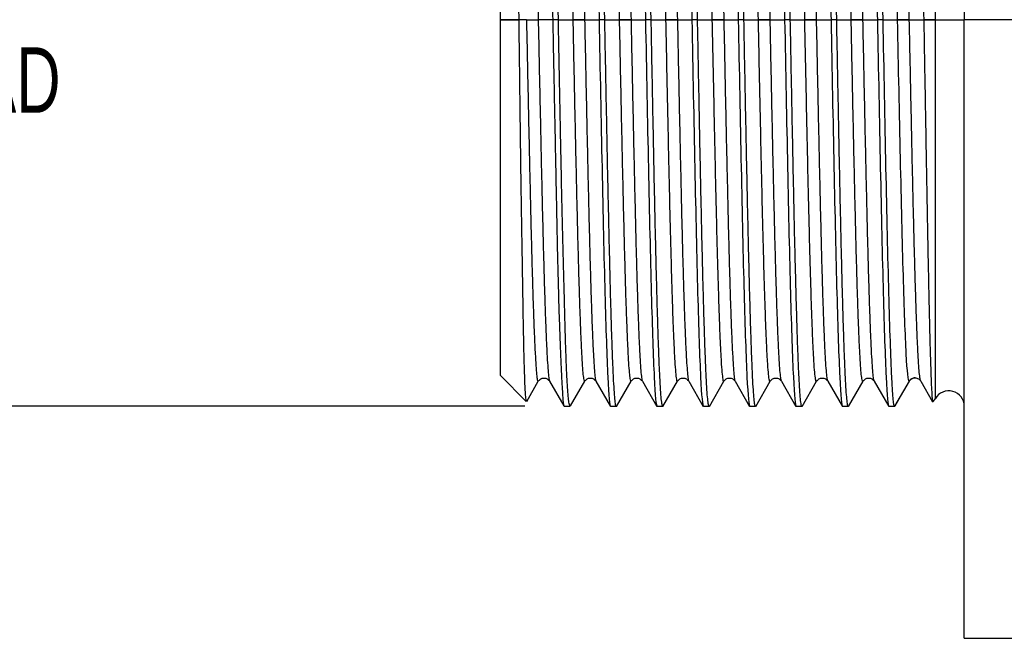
# Model space of a CAD drawing. Header units: millimetres. Extents: x 6 to 273, y 6 to 210.
# Tile 3 of 10: x 46 to 78, y 78 to 98. Entities that reach past the tile are written whole.
import ezdxf

# ---------------------------------------------------------------- set-up
doc = ezdxf.new("R2010")
doc.units = ezdxf.units.MM
doc.layers.add('DIMENSIONS', color=140, linetype='Continuous', lineweight=25)
doc.styles.add('SLDTEXTSTYLE0', font='TXT', dxfattribs={"width": 0.7})
doc.dimstyles.new('SLDDIMSTYLE2', dxfattribs={"dimtxt": 2.158008, "dimasz": 3.302, "dimexe": 0, "dimexo": 0.0625, "dimgap": 0.539502, "dimtad": 0, "dimtih": 1, "dimtoh": 1, "dimrnd": 1e-09, "dimzin": 12, "dimdsep": 46, "dimtxsty": 'SLDTEXTSTYLE0', "dimsah": 1, "dimcen": 0.09, "dimadec": 0, "dimazin": 3, "dimtfac": 1, "dimtofl": 0, "dimtmove": 0, "dimatfit": 3, "dimfxl": 0, "dimfrac": 2, "dimtolj": 1, "dimtzin": 12, "dimarcsym": 0})

# ---------------------------------------------------------------- blocks, each defined once
blk = doc.blocks.new('_D_3')
at = {"layer": 'DIMENSIONS'}
for p, q in [((61.574, 110.711), (41.845, 110.711)), ((45.02, 110.711), (45.02, 101.45)), ((45.02, 85.711), (45.02, 94.59)), ((62.324, 85.711), (41.845, 85.711))]:
    blk.add_line(p, q, dxfattribs=at)
for points in [[(45.02, 110.711), (44.512, 107.409), (45.528, 107.409)], [(45.02, 85.711), (45.528, 89.013), (44.512, 89.013)]]:
    blk.add_solid(points, dxfattribs=at)
at = {"layer": 'DIMENSIONS', "char_height": 2.1167, "attachment_point": 1, "style": 'SLDTEXTSTYLE0'}
for s, insert in [('M25-1.5', (39.086, 100.749)), ('THREAD', (39.164, 97.319))]:
    blk.add_mtext(s, dxfattribs=dict(at, insert=insert))

msp = doc.modelspace()

# ---------------------------------------------------------------- linework, layer by layer
for p, q in [((76.532, 118.211), (76.532, 98.211)), ((75.599, 98.211), (75.599, 110.461)), ((61.532, 98.211), (61.532, 109.711)), ((61.532, 86.711), (61.532, 98.211)), ((62.136, 98.211), (61.532, 98.211)), ((61.532, 98.211), (62.136, 98.211)), ((62.375, 98.211), (62.136, 98.211)), ((63.224, 98.211), (62.756, 98.211)), ((63.408, 98.211), (63.224, 98.211)), ((63.408, 98.211), (63.875, 98.211)), ((64.256, 98.211), (64.724, 98.211)), ((64.908, 98.211), (64.724, 98.211)), ((64.908, 98.211), (65.375, 98.211)), ((65.756, 98.211), (66.224, 98.211)), ((66.408, 98.211), (66.224, 98.211)), ((66.408, 98.211), (66.875, 98.211)), ((67.256, 98.211), (67.724, 98.211)), ((67.908, 98.211), (67.724, 98.211)), ((67.908, 98.211), (68.375, 98.211)), ((68.756, 98.211), (69.224, 98.211)), ((69.408, 98.211), (69.224, 98.211)), ((69.408, 98.211), (69.875, 98.211)), ((70.256, 98.211), (70.724, 98.211)), ((70.908, 98.211), (70.724, 98.211)), ((70.908, 98.211), (71.375, 98.211)), ((71.756, 98.211), (72.224, 98.211)), ((72.408, 98.211), (72.224, 98.211)), ((72.408, 98.211), (72.875, 98.211)), ((73.256, 98.211), (73.724, 98.211)), ((73.908, 98.211), (73.724, 98.211)), ((73.908, 98.211), (74.375, 98.211)), ((74.756, 98.211), (75.222, 98.211)), ((75.599, 85.961), (75.599, 98.211)), ((78.532, 98.211), (76.532, 98.211)), ((76.532, 78.211), (76.532, 98.211)), ((61.532, 86.711), (62.371, 85.872)), ((62.384, 85.872), (62.759, 86.521)), ((62.758, 86.533), (62.759, 86.534)), ((63.123, 86.534), (63.124, 86.533)), ((63.123, 86.521), (63.582, 85.725)), ((63.799, 85.725), (64.259, 86.521)), ((64.258, 86.533), (64.259, 86.534)), ((64.623, 86.534), (64.624, 86.533)), ((64.623, 86.521), (65.091, 85.71)), ((65.29, 85.71), (65.759, 86.521)), ((65.758, 86.533), (65.759, 86.534)), ((66.123, 86.534), (66.124, 86.533)), ((66.123, 86.521), (66.591, 85.71)), ((66.79, 85.71), (67.259, 86.521)), ((67.623, 86.534), (67.624, 86.533)), ((67.623, 86.521), (68.091, 85.71)), ((68.29, 85.71), (68.759, 86.521)), ((69.123, 86.534), (69.124, 86.533)), ((69.123, 86.521), (69.591, 85.71)), ((69.79, 85.71), (70.259, 86.521)), ((70.624, 86.533), (70.623, 86.534)), ((70.623, 86.521), (71.091, 85.71)), ((71.29, 85.71), (71.759, 86.521)), ((72.124, 86.533), (72.123, 86.534)), ((72.123, 86.521), (72.591, 85.71)), ((72.79, 85.71), (73.259, 86.521)), ((73.259, 86.534), (73.258, 86.533)), ((73.624, 86.533), (73.623, 86.534)), ((73.623, 86.521), (74.091, 85.71)), ((74.75, 86.521), (74.283, 85.711)), ((74.291, 85.718), (74.759, 86.528)), ((75.123, 86.528), (75.509, 85.861)), ((63.595, 85.711), (63.787, 85.711)), ((65.099, 85.711), (65.283, 85.711)), ((66.599, 85.711), (66.783, 85.711)), ((68.099, 85.711), (68.283, 85.711)), ((69.599, 85.711), (69.783, 85.711)), ((71.099, 85.711), (71.283, 85.711)), ((72.599, 85.711), (72.783, 85.711)), ((74.099, 85.711), (74.283, 85.711)), ((76.532, 78.211), (78.532, 78.211))]:
    msp.add_line(p, q)
for centre, start, end in [((76.032, 85.711), 0, 150), ((75.166, 86.211), 314.5056, 330)]:
    msp.add_arc(centre, 0.5, start, end)
for points, knots in [([(62.844, 110.706), (62.845, 110.708), (62.853, 110.722), (62.869, 110.662), (62.892, 110.522), (62.915, 110.287), (62.937, 109.97), (62.958, 109.566), (62.977, 109.079), (62.994, 108.52), (63.011, 107.889), (63.029, 107.183), (63.049, 106.412), (63.071, 105.59), (63.093, 104.717), (63.114, 103.789), (63.136, 102.785), (63.158, 101.718), (63.18, 100.581), (63.202, 99.408), (63.217, 98.61), (63.224, 98.211)], [0, 0, 0, 0, 0.0070864, 0.0615536, 0.1160208, 0.1689491, 0.2218775, 0.2763432, 0.330809, 0.3837411, 0.4366731, 0.491143, 0.5456129, 0.598543, 0.6514731, 0.7059405, 0.7604079, 0.8192373, 0.8780667, 0.9390333, 1, 1, 1, 1]), ([(63.408, 98.211), (63.376, 99.847), (63.345, 101.483), (63.283, 104.506), (63.251, 105.893), (63.189, 108.207), (63.158, 109.133), (63.095, 110.386), (63.064, 110.711), (63.033, 110.711)], [0, 0, 0, 0, 0.25, 0.25, 0.5, 0.5, 0.75, 0.75, 1, 1, 1, 1]), ([(64.341, 110.691), (64.344, 110.699), (64.354, 110.732), (64.372, 110.666), (64.396, 110.492), (64.419, 110.192), (64.443, 109.778), (64.466, 109.253), (64.49, 108.621), (64.513, 107.889), (64.537, 107.064), (64.56, 106.154), (64.583, 105.167), (64.607, 104.113), (64.63, 103.002), (64.654, 101.846), (64.677, 100.654), (64.701, 99.438), (64.716, 98.62), (64.724, 98.211)], [0, 0, 0, 0, 0.020284, 0.081516, 0.142748, 0.203981, 0.265213, 0.326445, 0.387677, 0.44891, 0.510142, 0.571374, 0.632606, 0.693839, 0.755071, 0.816303, 0.877535, 0.938768, 1, 1, 1, 1]), ([(64.908, 98.211), (64.876, 99.847), (64.845, 101.483), (64.783, 104.506), (64.751, 105.893), (64.689, 108.207), (64.658, 109.133), (64.595, 110.386), (64.564, 110.711), (64.533, 110.711)], [0, 0, 0, 0, 0.25, 0.25, 0.5, 0.5, 0.75, 0.75, 1, 1, 1, 1]), ([(65.841, 110.691), (65.844, 110.699), (65.854, 110.732), (65.872, 110.666), (65.896, 110.492), (65.919, 110.192), (65.943, 109.778), (65.966, 109.253), (65.99, 108.621), (66.013, 107.889), (66.037, 107.064), (66.06, 106.154), (66.083, 105.167), (66.107, 104.113), (66.13, 103.002), (66.154, 101.846), (66.177, 100.654), (66.201, 99.438), (66.216, 98.62), (66.224, 98.211)], [0, 0, 0, 0, 0.020284, 0.081517, 0.142749, 0.203981, 0.265213, 0.326445, 0.387678, 0.44891, 0.510142, 0.571374, 0.632607, 0.693839, 0.755071, 0.816303, 0.877536, 0.938768, 1, 1, 1, 1]), ([(66.408, 98.211), (66.376, 99.847), (66.345, 101.483), (66.283, 104.506), (66.251, 105.893), (66.189, 108.207), (66.158, 109.133), (66.095, 110.386), (66.064, 110.711), (66.033, 110.711)], [0, 0, 0, 0, 0.25, 0.25, 0.5, 0.5, 0.75, 0.75, 1, 1, 1, 1]), ([(67.341, 110.691), (67.344, 110.699), (67.354, 110.732), (67.372, 110.666), (67.396, 110.492), (67.419, 110.192), (67.443, 109.778), (67.466, 109.253), (67.49, 108.621), (67.513, 107.889), (67.537, 107.064), (67.56, 106.154), (67.583, 105.167), (67.607, 104.113), (67.63, 103.002), (67.654, 101.846), (67.677, 100.654), (67.701, 99.438), (67.716, 98.62), (67.724, 98.211)], [0, 0, 0, 0, 0.020285, 0.081517, 0.142749, 0.203981, 0.265214, 0.326446, 0.387678, 0.44891, 0.510142, 0.571375, 0.632607, 0.693839, 0.755071, 0.816303, 0.877536, 0.938768, 1, 1, 1, 1]), ([(67.908, 98.211), (67.876, 99.847), (67.845, 101.483), (67.783, 104.506), (67.751, 105.893), (67.689, 108.207), (67.658, 109.133), (67.595, 110.386), (67.564, 110.711), (67.533, 110.711)], [0, 0, 0, 0, 0.25, 0.25, 0.5, 0.5, 0.75, 0.75, 1, 1, 1, 1]), ([(68.841, 110.691), (68.844, 110.699), (68.854, 110.732), (68.872, 110.666), (68.896, 110.492), (68.919, 110.192), (68.943, 109.778), (68.966, 109.253), (68.99, 108.621), (69.013, 107.889), (69.037, 107.064), (69.06, 106.154), (69.083, 105.167), (69.107, 104.113), (69.13, 103.002), (69.154, 101.846), (69.177, 100.654), (69.201, 99.438), (69.216, 98.62), (69.224, 98.211)], [0, 0, 0, 0, 0.020285, 0.081517, 0.14275, 0.203982, 0.265214, 0.326446, 0.387678, 0.44891, 0.510143, 0.571375, 0.632607, 0.693839, 0.755071, 0.816303, 0.877536, 0.938768, 1, 1, 1, 1]), ([(69.408, 98.211), (69.376, 99.847), (69.345, 101.483), (69.283, 104.506), (69.251, 105.893), (69.189, 108.207), (69.158, 109.133), (69.095, 110.386), (69.064, 110.711), (69.033, 110.711)], [0, 0, 0, 0, 0.25, 0.25, 0.5, 0.5, 0.75, 0.75, 1, 1, 1, 1]), ([(70.341, 110.691), (70.344, 110.699), (70.354, 110.732), (70.372, 110.666), (70.396, 110.492), (70.419, 110.192), (70.443, 109.778), (70.466, 109.253), (70.49, 108.621), (70.513, 107.889), (70.537, 107.064), (70.56, 106.154), (70.583, 105.167), (70.607, 104.113), (70.63, 103.002), (70.654, 101.846), (70.677, 100.654), (70.701, 99.438), (70.716, 98.62), (70.724, 98.211)], [0, 0, 0, 0, 0.0202856, 0.0815178, 0.1427499, 0.2039821, 0.2652142, 0.3264464, 0.3876785, 0.4489107, 0.5101428, 0.571375, 0.6326071, 0.6938393, 0.7550714, 0.8163036, 0.8775357, 0.9387679, 1, 1, 1, 1]), ([(70.908, 98.211), (70.876, 99.847), (70.845, 101.483), (70.783, 104.506), (70.751, 105.893), (70.689, 108.207), (70.658, 109.133), (70.595, 110.386), (70.564, 110.711), (70.533, 110.711)], [0, 0, 0, 0, 0.25, 0.25, 0.5, 0.5, 0.75, 0.75, 1, 1, 1, 1]), ([(71.841, 110.691), (71.844, 110.699), (71.854, 110.732), (71.872, 110.666), (71.896, 110.492), (71.919, 110.192), (71.943, 109.778), (71.966, 109.253), (71.99, 108.621), (72.013, 107.889), (72.037, 107.064), (72.06, 106.154), (72.083, 105.167), (72.107, 104.113), (72.13, 103.002), (72.154, 101.846), (72.177, 100.654), (72.201, 99.438), (72.216, 98.62), (72.224, 98.211)], [0, 0, 0, 0, 0.020286, 0.081518, 0.14275, 0.203982, 0.265215, 0.326447, 0.387679, 0.448911, 0.510143, 0.571375, 0.632607, 0.693839, 0.755072, 0.816304, 0.877536, 0.938768, 1, 1, 1, 1]), ([(72.408, 98.211), (72.376, 99.847), (72.345, 101.483), (72.283, 104.506), (72.251, 105.893), (72.189, 108.207), (72.158, 109.133), (72.095, 110.386), (72.064, 110.711), (72.033, 110.711)], [0, 0, 0, 0, 0.25, 0.25, 0.5, 0.5, 0.75, 0.75, 1, 1, 1, 1]), ([(73.341, 110.691), (73.344, 110.699), (73.354, 110.732), (73.372, 110.666), (73.396, 110.492), (73.419, 110.192), (73.443, 109.778), (73.466, 109.253), (73.49, 108.621), (73.513, 107.889), (73.537, 107.064), (73.56, 106.154), (73.583, 105.167), (73.607, 104.113), (73.63, 103.002), (73.654, 101.846), (73.677, 100.654), (73.701, 99.438), (73.716, 98.62), (73.724, 98.211)], [0, 0, 0, 0, 0.020287, 0.081519, 0.142751, 0.203983, 0.265215, 0.326447, 0.387679, 0.448911, 0.510143, 0.571375, 0.632607, 0.69384, 0.755072, 0.816304, 0.877536, 0.938768, 1, 1, 1, 1]), ([(73.908, 98.211), (73.876, 99.847), (73.845, 101.483), (73.783, 104.506), (73.751, 105.893), (73.689, 108.207), (73.658, 109.133), (73.595, 110.386), (73.564, 110.711), (73.533, 110.711)], [0, 0, 0, 0, 0.25, 0.25, 0.5, 0.5, 0.75, 0.75, 1, 1, 1, 1]), ([(62.136, 98.211), (62.132, 98.546), (62.124, 99.215), (62.112, 100.21), (62.099, 101.2), (62.086, 102.178), (62.073, 103.125), (62.059, 104.027), (62.046, 104.887), (62.033, 105.706), (62.021, 106.471), (62.009, 107.168), (61.997, 107.801), (61.984, 108.369), (61.971, 108.86), (61.958, 109.266), (61.945, 109.593), (61.931, 109.842), (61.917, 110.003), (61.907, 110.08), (61.9, 110.07), (61.898, 110.067)], [0, 0, 0, 0, 0.053332, 0.106652, 0.159972, 0.214854, 0.269736, 0.323057, 0.376378, 0.431248, 0.486116, 0.539438, 0.59276, 0.647672, 0.702584, 0.755254, 0.807925, 0.862133, 0.916341, 0.968942, 1, 1, 1, 1]), ([(62.373, 109.888), (62.376, 109.896), (62.386, 109.929), (62.405, 109.864), (62.428, 109.697), (62.452, 109.411), (62.475, 109.022), (62.499, 108.531), (62.522, 107.944), (62.545, 107.264), (62.569, 106.495), (62.592, 105.643), (62.616, 104.718), (62.639, 103.73), (62.663, 102.69), (62.686, 101.608), (62.71, 100.494), (62.733, 99.358), (62.749, 98.594), (62.756, 98.211)], [0, 0, 0, 0, 0.0217758, 0.0827739, 0.1438386, 0.2049855, 0.2661928, 0.3274193, 0.3886222, 0.4497745, 0.5108832, 0.5719979, 0.6331528, 0.6943378, 0.7555183, 0.8166637, 0.8777804, 0.9388832, 1, 1, 1, 1]), ([(63.509, 109.888), (63.514, 109.88), (63.527, 109.858), (63.547, 109.692), (63.571, 109.412), (63.594, 109.022), (63.618, 108.531), (63.641, 107.944), (63.664, 107.264), (63.688, 106.495), (63.711, 105.643), (63.735, 104.718), (63.758, 103.73), (63.782, 102.69), (63.805, 101.608), (63.828, 100.494), (63.852, 99.358), (63.868, 98.594), (63.875, 98.211)], [0, 0, 0, 0, 0.041178, 0.105012, 0.168931, 0.232914, 0.296918, 0.360896, 0.424822, 0.488702, 0.552588, 0.616516, 0.680476, 0.744431, 0.808349, 0.872238, 0.936112, 1, 1, 1, 1]), ([(63.874, 109.889), (63.876, 109.897), (63.887, 109.929), (63.905, 109.864), (63.928, 109.697), (63.952, 109.411), (63.975, 109.022), (63.999, 108.531), (64.022, 107.944), (64.045, 107.264), (64.069, 106.495), (64.092, 105.643), (64.116, 104.718), (64.139, 103.73), (64.163, 102.69), (64.186, 101.608), (64.21, 100.494), (64.233, 99.358), (64.249, 98.594), (64.256, 98.211)], [0, 0, 0, 0, 0.020402, 0.081486, 0.142637, 0.20387, 0.265163, 0.326476, 0.387764, 0.449002, 0.510197, 0.571397, 0.632638, 0.693909, 0.755175, 0.816406, 0.877609, 0.938797, 1, 1, 1, 1]), ([(65.009, 109.888), (65.014, 109.88), (65.027, 109.858), (65.047, 109.692), (65.071, 109.412), (65.094, 109.022), (65.118, 108.531), (65.141, 107.944), (65.164, 107.264), (65.188, 106.495), (65.211, 105.643), (65.235, 104.718), (65.258, 103.73), (65.282, 102.69), (65.305, 101.608), (65.328, 100.494), (65.352, 99.358), (65.368, 98.594), (65.375, 98.211)], [0, 0, 0, 0, 0.041178, 0.105012, 0.168932, 0.232915, 0.296918, 0.360897, 0.424822, 0.488702, 0.552588, 0.616516, 0.680476, 0.744431, 0.808349, 0.872238, 0.936112, 1, 1, 1, 1]), ([(65.374, 109.889), (65.376, 109.897), (65.387, 109.929), (65.405, 109.864), (65.428, 109.697), (65.452, 109.411), (65.475, 109.022), (65.499, 108.531), (65.522, 107.944), (65.545, 107.264), (65.569, 106.495), (65.592, 105.643), (65.616, 104.718), (65.639, 103.73), (65.663, 102.69), (65.686, 101.608), (65.71, 100.494), (65.733, 99.358), (65.749, 98.594), (65.756, 98.211)], [0, 0, 0, 0, 0.020402, 0.081486, 0.142637, 0.20387, 0.265164, 0.326476, 0.387765, 0.449003, 0.510197, 0.571397, 0.632638, 0.693909, 0.755175, 0.816407, 0.877609, 0.938797, 1, 1, 1, 1]), ([(66.508, 109.887), (66.514, 109.875), (66.53, 109.846), (66.554, 109.627), (66.581, 109.263), (66.607, 108.758), (66.634, 108.126), (66.661, 107.371), (66.688, 106.499), (66.715, 105.519), (66.741, 104.445), (66.768, 103.293), (66.795, 102.078), (66.822, 100.816), (66.849, 99.522), (66.866, 98.648), (66.875, 98.211)], [0, 0, 0, 0, 0.0517073, 0.1245736, 0.1975467, 0.2705793, 0.3436035, 0.4165661, 0.489465, 0.5623715, 0.6353329, 0.7083239, 0.781287, 0.8542043, 0.9270959, 1, 1, 1, 1]), ([(66.874, 109.889), (66.876, 109.897), (66.887, 109.929), (66.905, 109.864), (66.928, 109.697), (66.952, 109.411), (66.975, 109.022), (66.999, 108.531), (67.022, 107.944), (67.045, 107.264), (67.069, 106.495), (67.092, 105.643), (67.116, 104.718), (67.139, 103.73), (67.163, 102.69), (67.186, 101.608), (67.21, 100.494), (67.233, 99.358), (67.249, 98.594), (67.256, 98.211)], [0, 0, 0, 0, 0.0204016, 0.0814863, 0.1426375, 0.2038708, 0.2651644, 0.3264769, 0.3877655, 0.4490034, 0.5101974, 0.5713975, 0.6326381, 0.6939089, 0.7551753, 0.8164066, 0.8776091, 0.9387975, 1, 1, 1, 1]), ([(68.008, 109.887), (68.014, 109.875), (68.03, 109.846), (68.054, 109.627), (68.081, 109.263), (68.107, 108.758), (68.134, 108.126), (68.161, 107.371), (68.188, 106.499), (68.215, 105.519), (68.241, 104.445), (68.268, 103.293), (68.295, 102.078), (68.322, 100.816), (68.349, 99.522), (68.366, 98.648), (68.375, 98.211)], [0, 0, 0, 0, 0.051707, 0.124574, 0.197547, 0.27058, 0.343604, 0.416566, 0.489465, 0.562372, 0.635333, 0.708324, 0.781287, 0.854204, 0.927096, 1, 1, 1, 1]), ([(68.374, 109.889), (68.376, 109.897), (68.387, 109.929), (68.405, 109.864), (68.428, 109.697), (68.452, 109.411), (68.475, 109.022), (68.499, 108.531), (68.522, 107.944), (68.545, 107.264), (68.569, 106.495), (68.592, 105.643), (68.616, 104.718), (68.639, 103.73), (68.663, 102.69), (68.686, 101.608), (68.71, 100.494), (68.733, 99.358), (68.749, 98.594), (68.756, 98.211)], [0, 0, 0, 0, 0.020401, 0.081486, 0.142638, 0.203871, 0.265165, 0.326478, 0.387766, 0.449004, 0.510198, 0.571398, 0.632638, 0.693909, 0.755175, 0.816407, 0.877609, 0.938798, 1, 1, 1, 1]), ([(69.875, 98.211), (69.866, 98.648), (69.849, 99.522), (69.822, 100.816), (69.795, 102.078), (69.768, 103.293), (69.741, 104.445), (69.715, 105.519), (69.688, 106.5), (69.661, 107.371), (69.634, 108.126), (69.607, 108.758), (69.581, 109.263), (69.554, 109.627), (69.53, 109.846), (69.514, 109.875), (69.508, 109.887)], [0, 0, 0, 0, 0.072904, 0.145796, 0.218713, 0.291676, 0.364667, 0.437628, 0.510535, 0.583433, 0.656395, 0.72942, 0.802452, 0.875426, 0.948293, 1, 1, 1, 1]), ([(70.256, 98.211), (70.249, 98.594), (70.233, 99.358), (70.21, 100.494), (70.186, 101.608), (70.163, 102.69), (70.139, 103.73), (70.116, 104.718), (70.092, 105.643), (70.069, 106.495), (70.045, 107.264), (70.022, 107.944), (69.999, 108.531), (69.975, 109.022), (69.952, 109.411), (69.928, 109.697), (69.905, 109.864), (69.887, 109.929), (69.876, 109.897), (69.874, 109.889)], [0, 0, 0, 0, 0.061202, 0.122391, 0.183593, 0.244825, 0.306091, 0.367362, 0.428602, 0.489802, 0.550996, 0.612234, 0.673522, 0.734835, 0.796128, 0.857362, 0.918514, 0.979599, 1, 1, 1, 1]), ([(71.375, 98.211), (71.366, 98.648), (71.349, 99.522), (71.322, 100.816), (71.295, 102.078), (71.268, 103.293), (71.241, 104.445), (71.215, 105.519), (71.188, 106.5), (71.161, 107.371), (71.134, 108.126), (71.107, 108.758), (71.081, 109.263), (71.054, 109.627), (71.03, 109.846), (71.014, 109.875), (71.008, 109.887)], [0, 0, 0, 0, 0.0729039, 0.1457954, 0.2187126, 0.2916759, 0.364667, 0.4376283, 0.5105343, 0.5834327, 0.6563948, 0.7294189, 0.8024518, 0.8754255, 0.9482928, 1, 1, 1, 1]), ([(71.756, 98.211), (71.749, 98.594), (71.733, 99.358), (71.71, 100.494), (71.686, 101.608), (71.663, 102.69), (71.639, 103.73), (71.616, 104.718), (71.592, 105.643), (71.569, 106.495), (71.545, 107.264), (71.522, 107.944), (71.499, 108.531), (71.475, 109.022), (71.452, 109.411), (71.428, 109.697), (71.405, 109.864), (71.387, 109.929), (71.376, 109.897), (71.374, 109.889)], [0, 0, 0, 0, 0.061202, 0.122391, 0.183593, 0.244824, 0.306091, 0.367362, 0.428602, 0.489802, 0.550995, 0.612233, 0.673521, 0.734834, 0.796128, 0.857361, 0.918513, 0.979599, 1, 1, 1, 1]), ([(72.875, 98.211), (72.866, 98.648), (72.849, 99.522), (72.822, 100.816), (72.795, 102.078), (72.768, 103.293), (72.741, 104.445), (72.715, 105.519), (72.688, 106.5), (72.661, 107.371), (72.634, 108.126), (72.607, 108.758), (72.581, 109.263), (72.554, 109.627), (72.53, 109.846), (72.514, 109.875), (72.508, 109.887)], [0, 0, 0, 0, 0.072904, 0.145795, 0.218713, 0.291676, 0.364667, 0.437628, 0.510534, 0.583432, 0.656394, 0.729418, 0.802451, 0.875425, 0.948293, 1, 1, 1, 1]), ([(73.256, 98.211), (73.249, 98.594), (73.233, 99.358), (73.21, 100.494), (73.186, 101.608), (73.163, 102.69), (73.139, 103.73), (73.116, 104.718), (73.092, 105.643), (73.069, 106.495), (73.045, 107.264), (73.022, 107.944), (72.999, 108.531), (72.975, 109.022), (72.952, 109.411), (72.928, 109.697), (72.905, 109.864), (72.887, 109.929), (72.876, 109.897), (72.874, 109.889)], [0, 0, 0, 0, 0.061202, 0.12239, 0.183593, 0.244824, 0.306091, 0.367361, 0.428602, 0.489801, 0.550995, 0.612232, 0.67352, 0.734833, 0.796127, 0.857361, 0.918513, 0.979599, 1, 1, 1, 1]), ([(74.375, 98.211), (74.368, 98.594), (74.352, 99.358), (74.328, 100.494), (74.305, 101.608), (74.282, 102.69), (74.258, 103.73), (74.235, 104.718), (74.211, 105.643), (74.188, 106.495), (74.164, 107.264), (74.141, 107.944), (74.118, 108.531), (74.094, 109.022), (74.071, 109.412), (74.047, 109.692), (74.027, 109.858), (74.014, 109.88), (74.009, 109.888)], [0, 0, 0, 0, 0.063888, 0.127762, 0.19165, 0.255568, 0.319524, 0.383483, 0.447411, 0.511297, 0.575176, 0.6391, 0.703078, 0.767081, 0.831065, 0.894987, 0.958823, 1, 1, 1, 1]), ([(74.756, 98.211), (74.749, 98.594), (74.733, 99.358), (74.71, 100.494), (74.686, 101.608), (74.663, 102.69), (74.639, 103.73), (74.616, 104.718), (74.592, 105.643), (74.569, 106.495), (74.545, 107.264), (74.522, 107.944), (74.499, 108.531), (74.475, 109.022), (74.452, 109.411), (74.428, 109.697), (74.405, 109.864), (74.387, 109.929), (74.376, 109.897), (74.374, 109.889)], [0, 0, 0, 0, 0.061202, 0.12239, 0.183592, 0.244824, 0.30609, 0.367361, 0.428601, 0.489801, 0.550994, 0.612231, 0.673519, 0.734832, 0.796126, 0.85736, 0.918513, 0.979599, 1, 1, 1, 1]), ([(62.377, 85.878), (62.375, 85.878), (62.368, 85.877), (62.356, 85.974), (62.341, 86.16), (62.327, 86.431), (62.314, 86.785), (62.301, 87.222), (62.289, 87.734), (62.278, 88.322), (62.267, 88.987), (62.255, 89.718), (62.242, 90.5), (62.228, 91.331), (62.214, 92.22), (62.2, 93.149), (62.187, 94.103), (62.175, 95.083), (62.162, 96.093), (62.149, 97.142), (62.141, 97.85), (62.136, 98.211)], [0, 0, 0, 0, 0.026636, 0.082483, 0.13541, 0.188338, 0.242763, 0.297188, 0.3508, 0.404412, 0.459614, 0.514815, 0.567771, 0.620726, 0.675238, 0.729749, 0.782448, 0.835147, 0.889374, 0.943599, 1, 1, 1, 1]), ([(62.375, 98.211), (62.397, 98.211), (62.464, 98.211), (62.624, 98.211), (62.723, 98.211), (62.756, 98.211)], [-2.094395, -2.094395, -2.094395, -2.094395, -1.495997, -0.897598, 0, 0, 0, 0]), ([(62.375, 98.211), (62.383, 97.829), (62.399, 97.064), (62.422, 95.928), (62.446, 94.814), (62.469, 93.732), (62.493, 92.692), (62.516, 91.704), (62.539, 90.779), (62.563, 89.927), (62.586, 89.159), (62.61, 88.478), (62.633, 87.891), (62.657, 87.4), (62.68, 87.011), (62.703, 86.726), (62.727, 86.558), (62.745, 86.493), (62.756, 86.525), (62.758, 86.533)], [0, 0, 0, 0, 0.0612034, 0.1223927, 0.1835959, 0.2448279, 0.306095, 0.3673666, 0.4286082, 0.4898095, 0.5510047, 0.6122438, 0.6735333, 0.7348465, 0.7961404, 0.8573737, 0.9185247, 0.979609, 1, 1, 1, 1]), ([(62.756, 98.211), (62.764, 97.829), (62.78, 97.064), (62.803, 95.928), (62.827, 94.814), (62.85, 93.732), (62.874, 92.692), (62.897, 91.704), (62.92, 90.779), (62.944, 89.927), (62.967, 89.159), (62.991, 88.478), (63.014, 87.891), (63.038, 87.401), (63.061, 87.01), (63.085, 86.73), (63.105, 86.564), (63.118, 86.543), (63.123, 86.534)], [0, 0, 0, 0, 0.063888, 0.127762, 0.191651, 0.255569, 0.319524, 0.383484, 0.447412, 0.511298, 0.575178, 0.639104, 0.703082, 0.767085, 0.831068, 0.894988, 0.958822, 1, 1, 1, 1]), ([(63.224, 98.211), (63.231, 97.873), (63.244, 97.195), (63.264, 96.185), (63.284, 95.187), (63.304, 94.201), (63.323, 93.233), (63.342, 92.293), (63.36, 91.396), (63.378, 90.54), (63.398, 89.73), (63.419, 88.981), (63.441, 88.306), (63.464, 87.699), (63.487, 87.162), (63.508, 86.704), (63.527, 86.333), (63.544, 86.043), (63.561, 85.841), (63.577, 85.726), (63.589, 85.721), (63.595, 85.718)], [0, 0, 0, 0, 0.051629, 0.103602, 0.155403, 0.207203, 0.260442, 0.313681, 0.366614, 0.419547, 0.474019, 0.52849, 0.58142, 0.634351, 0.688819, 0.743287, 0.796223, 0.849159, 0.903633, 0.958107, 1, 1, 1, 1]), ([(63.787, 85.718), (63.786, 85.716), (63.778, 85.703), (63.762, 85.765), (63.738, 85.911), (63.715, 86.153), (63.693, 86.476), (63.673, 86.881), (63.654, 87.372), (63.636, 87.94), (63.619, 88.577), (63.602, 89.28), (63.581, 90.054), (63.559, 90.887), (63.538, 91.764), (63.516, 92.685), (63.495, 93.655), (63.476, 94.611), (63.458, 95.53), (63.441, 96.41), (63.425, 97.305), (63.413, 97.909), (63.408, 98.211)], [0, 0, 0, 0, 0.011037, 0.063966, 0.118432, 0.172899, 0.22583, 0.278761, 0.333229, 0.387698, 0.440626, 0.493553, 0.548019, 0.602484, 0.655412, 0.708341, 0.762806, 0.817272, 0.862481, 0.907691, 0.953845, 1, 1, 1, 1]), ([(64.256, 98.211), (64.249, 98.211), (64.236, 98.211), (64.208, 98.211), (64.156, 98.211), (64.066, 98.211), (63.97, 98.211), (63.908, 98.211), (63.886, 98.211), (63.875, 98.211)], [0, 0, 0, 0, 0.083539, 0.166469, 0.251352, 0.500142, 0.748933, 0.873721, 1, 1, 1, 1]), ([(63.875, 98.211), (63.882, 98.211), (63.896, 98.211), (63.924, 98.211), (63.976, 98.211), (64.066, 98.211), (64.162, 98.211), (64.224, 98.211), (64.246, 98.211), (64.256, 98.211)], [0, 0, 0, 0, 0.083539, 0.166469, 0.251352, 0.500142, 0.748933, 0.873721, 1, 1, 1, 1]), ([(63.875, 98.211), (63.883, 97.829), (63.899, 97.064), (63.922, 95.928), (63.946, 94.814), (63.969, 93.732), (63.993, 92.692), (64.016, 91.704), (64.039, 90.779), (64.063, 89.927), (64.086, 89.159), (64.11, 88.478), (64.133, 87.891), (64.157, 87.4), (64.18, 87.011), (64.203, 86.726), (64.227, 86.558), (64.245, 86.493), (64.256, 86.525), (64.258, 86.533)], [0, 0, 0, 0, 0.061203, 0.122393, 0.183596, 0.244828, 0.306095, 0.367366, 0.428608, 0.489809, 0.551004, 0.612243, 0.673532, 0.734845, 0.796139, 0.857373, 0.918524, 0.979609, 1, 1, 1, 1]), ([(64.256, 98.211), (64.264, 97.829), (64.28, 97.064), (64.303, 95.928), (64.327, 94.814), (64.35, 93.732), (64.374, 92.692), (64.397, 91.704), (64.42, 90.779), (64.444, 89.927), (64.467, 89.159), (64.491, 88.478), (64.514, 87.891), (64.538, 87.401), (64.561, 87.01), (64.585, 86.73), (64.605, 86.564), (64.618, 86.543), (64.623, 86.534)], [0, 0, 0, 0, 0.063888, 0.127762, 0.19165, 0.255569, 0.319524, 0.383484, 0.447412, 0.511298, 0.575178, 0.639103, 0.703081, 0.767085, 0.831068, 0.894988, 0.958822, 1, 1, 1, 1]), ([(64.724, 98.211), (64.755, 96.575), (64.787, 94.939), (64.849, 91.916), (64.88, 90.529), (64.943, 88.215), (64.974, 87.289), (65.037, 86.036), (65.068, 85.711), (65.099, 85.711)], [0, 0, 0, 0, 0.25, 0.25, 0.5, 0.5, 0.75, 0.75, 1, 1, 1, 1]), ([(65.29, 85.731), (65.288, 85.723), (65.277, 85.69), (65.259, 85.757), (65.236, 85.93), (65.212, 86.231), (65.189, 86.644), (65.166, 87.169), (65.142, 87.801), (65.119, 88.533), (65.095, 89.358), (65.072, 90.268), (65.048, 91.255), (65.025, 92.309), (65.001, 93.42), (64.978, 94.577), (64.955, 95.769), (64.931, 96.984), (64.916, 97.802), (64.908, 98.211)], [0, 0, 0, 0, 0.020284, 0.081516, 0.142749, 0.203981, 0.265213, 0.326445, 0.387678, 0.44891, 0.510142, 0.571374, 0.632607, 0.693839, 0.755071, 0.816303, 0.877536, 0.938768, 1, 1, 1, 1]), ([(65.756, 98.211), (65.749, 98.211), (65.736, 98.211), (65.708, 98.211), (65.656, 98.211), (65.566, 98.211), (65.47, 98.211), (65.408, 98.211), (65.386, 98.211), (65.375, 98.211)], [0, 0, 0, 0, 0.0835386, 0.1664687, 0.2513521, 0.5001425, 0.7489328, 0.8737212, 1, 1, 1, 1]), ([(65.375, 98.211), (65.382, 98.211), (65.396, 98.211), (65.424, 98.211), (65.476, 98.211), (65.566, 98.211), (65.662, 98.211), (65.724, 98.211), (65.746, 98.211), (65.756, 98.211)], [0, 0, 0, 0, 0.083539, 0.166469, 0.251352, 0.500142, 0.748933, 0.873721, 1, 1, 1, 1]), ([(65.375, 98.211), (65.383, 97.829), (65.399, 97.064), (65.422, 95.928), (65.446, 94.814), (65.469, 93.732), (65.493, 92.692), (65.516, 91.704), (65.539, 90.779), (65.563, 89.927), (65.586, 89.159), (65.61, 88.478), (65.633, 87.891), (65.657, 87.4), (65.68, 87.011), (65.703, 86.726), (65.727, 86.558), (65.745, 86.493), (65.756, 86.525), (65.758, 86.533)], [0, 0, 0, 0, 0.061203, 0.122392, 0.183595, 0.244827, 0.306095, 0.367366, 0.428607, 0.489808, 0.551003, 0.612242, 0.673531, 0.734844, 0.796138, 0.857372, 0.918524, 0.979608, 1, 1, 1, 1]), ([(65.756, 98.211), (65.764, 97.829), (65.78, 97.064), (65.803, 95.928), (65.827, 94.814), (65.85, 93.732), (65.874, 92.692), (65.897, 91.704), (65.92, 90.779), (65.944, 89.927), (65.967, 89.159), (65.991, 88.478), (66.014, 87.891), (66.038, 87.401), (66.061, 87.01), (66.085, 86.73), (66.105, 86.564), (66.118, 86.543), (66.123, 86.534)], [0, 0, 0, 0, 0.063888, 0.127762, 0.19165, 0.255569, 0.319524, 0.383484, 0.447412, 0.511298, 0.575177, 0.639103, 0.703081, 0.767084, 0.831067, 0.894988, 0.958823, 1, 1, 1, 1]), ([(66.224, 98.211), (66.255, 96.575), (66.287, 94.939), (66.349, 91.916), (66.38, 90.529), (66.443, 88.215), (66.474, 87.289), (66.537, 86.036), (66.568, 85.711), (66.599, 85.711)], [0, 0, 0, 0, 0.25, 0.25, 0.5, 0.5, 0.75, 0.75, 1, 1, 1, 1]), ([(66.79, 85.731), (66.788, 85.723), (66.777, 85.69), (66.759, 85.757), (66.736, 85.93), (66.712, 86.231), (66.689, 86.644), (66.666, 87.169), (66.642, 87.801), (66.619, 88.533), (66.595, 89.358), (66.572, 90.268), (66.548, 91.255), (66.525, 92.309), (66.501, 93.42), (66.478, 94.577), (66.455, 95.769), (66.431, 96.984), (66.416, 97.802), (66.408, 98.211)], [0, 0, 0, 0, 0.020285, 0.081517, 0.142749, 0.203981, 0.265213, 0.326446, 0.387678, 0.44891, 0.510142, 0.571374, 0.632607, 0.693839, 0.755071, 0.816303, 0.877536, 0.938768, 1, 1, 1, 1]), ([(67.256, 98.211), (67.249, 98.211), (67.236, 98.211), (67.208, 98.211), (67.156, 98.211), (67.066, 98.211), (66.97, 98.211), (66.908, 98.211), (66.886, 98.211), (66.875, 98.211)], [0, 0, 0, 0, 0.0835386, 0.1664687, 0.2513521, 0.5001425, 0.7489328, 0.8737212, 1, 1, 1, 1]), ([(66.875, 98.211), (66.882, 98.211), (66.896, 98.211), (66.924, 98.211), (66.976, 98.211), (67.066, 98.211), (67.162, 98.211), (67.224, 98.211), (67.246, 98.211), (67.256, 98.211)], [0, 0, 0, 0, 0.083539, 0.166469, 0.251352, 0.500142, 0.748933, 0.873721, 1, 1, 1, 1]), ([(66.875, 98.211), (66.884, 97.774), (66.902, 96.9), (66.929, 95.606), (66.956, 94.344), (66.982, 93.129), (67.009, 91.977), (67.036, 90.904), (67.063, 89.923), (67.09, 89.051), (67.116, 88.296), (67.143, 87.663), (67.17, 87.16), (67.197, 86.79), (67.224, 86.572), (67.244, 86.487), (67.256, 86.528), (67.259, 86.537)], [0, 0, 0, 0, 0.069857, 0.139702, 0.209572, 0.279486, 0.349426, 0.419338, 0.489198, 0.55905, 0.628963, 0.698935, 0.768916, 0.838839, 0.90866, 0.978389, 1, 1, 1, 1]), ([(67.256, 98.211), (67.264, 97.829), (67.28, 97.064), (67.303, 95.928), (67.327, 94.814), (67.35, 93.732), (67.374, 92.692), (67.397, 91.704), (67.42, 90.779), (67.444, 89.927), (67.467, 89.158), (67.491, 88.478), (67.514, 87.891), (67.538, 87.401), (67.561, 87.01), (67.585, 86.73), (67.605, 86.564), (67.618, 86.543), (67.623, 86.534)], [0, 0, 0, 0, 0.063888, 0.127762, 0.19165, 0.255569, 0.319524, 0.383484, 0.447412, 0.511297, 0.575177, 0.639102, 0.70308, 0.767084, 0.831067, 0.894988, 0.958823, 1, 1, 1, 1]), ([(67.724, 98.211), (67.755, 96.575), (67.787, 94.939), (67.849, 91.916), (67.88, 90.529), (67.943, 88.215), (67.974, 87.289), (68.037, 86.036), (68.068, 85.711), (68.099, 85.711)], [0, 0, 0, 0, 0.25, 0.25, 0.5, 0.5, 0.75, 0.75, 1, 1, 1, 1]), ([(68.29, 85.731), (68.288, 85.723), (68.277, 85.69), (68.259, 85.757), (68.236, 85.93), (68.212, 86.231), (68.189, 86.644), (68.166, 87.169), (68.142, 87.801), (68.119, 88.533), (68.095, 89.358), (68.072, 90.268), (68.048, 91.255), (68.025, 92.309), (68.001, 93.42), (67.978, 94.577), (67.955, 95.769), (67.931, 96.984), (67.916, 97.802), (67.908, 98.211)], [0, 0, 0, 0, 0.020285, 0.0815172, 0.1427494, 0.2039816, 0.2652137, 0.3264459, 0.3876781, 0.4489103, 0.5101425, 0.5713747, 0.6326069, 0.6938391, 0.7550712, 0.8163034, 0.8775356, 0.9387678, 1, 1, 1, 1]), ([(68.756, 98.211), (68.749, 98.211), (68.736, 98.211), (68.708, 98.211), (68.656, 98.211), (68.566, 98.211), (68.47, 98.211), (68.408, 98.211), (68.386, 98.211), (68.375, 98.211)], [0, 0, 0, 0, 0.083539, 0.166469, 0.251352, 0.500142, 0.748933, 0.873721, 1, 1, 1, 1]), ([(68.375, 98.211), (68.382, 98.211), (68.396, 98.211), (68.424, 98.211), (68.476, 98.211), (68.566, 98.211), (68.662, 98.211), (68.724, 98.211), (68.746, 98.211), (68.756, 98.211)], [0, 0, 0, 0, 0.083539, 0.166469, 0.251352, 0.500142, 0.748933, 0.873721, 1, 1, 1, 1]), ([(68.375, 98.211), (68.384, 97.774), (68.402, 96.9), (68.429, 95.606), (68.456, 94.344), (68.482, 93.129), (68.509, 91.977), (68.536, 90.903), (68.563, 89.923), (68.59, 89.051), (68.616, 88.296), (68.643, 87.663), (68.67, 87.16), (68.697, 86.79), (68.724, 86.572), (68.744, 86.487), (68.756, 86.528), (68.759, 86.537)], [0, 0, 0, 0, 0.069857, 0.139702, 0.209572, 0.279486, 0.349426, 0.419338, 0.489197, 0.559049, 0.628962, 0.698934, 0.768914, 0.838838, 0.908659, 0.978388, 1, 1, 1, 1]), ([(68.756, 98.211), (68.764, 97.829), (68.78, 97.064), (68.803, 95.928), (68.827, 94.814), (68.85, 93.732), (68.874, 92.692), (68.897, 91.704), (68.92, 90.779), (68.944, 89.927), (68.967, 89.158), (68.991, 88.478), (69.014, 87.891), (69.038, 87.401), (69.061, 87.01), (69.085, 86.73), (69.105, 86.564), (69.118, 86.543), (69.123, 86.534)], [0, 0, 0, 0, 0.063888, 0.127762, 0.19165, 0.255569, 0.319524, 0.383484, 0.447412, 0.511297, 0.575176, 0.639102, 0.70308, 0.767083, 0.831067, 0.894987, 0.958823, 1, 1, 1, 1]), ([(69.224, 98.211), (69.255, 96.575), (69.287, 94.939), (69.349, 91.916), (69.38, 90.529), (69.443, 88.215), (69.474, 87.289), (69.537, 86.036), (69.568, 85.711), (69.599, 85.711)], [0, 0, 0, 0, 0.25, 0.25, 0.5, 0.5, 0.75, 0.75, 1, 1, 1, 1]), ([(69.79, 85.731), (69.788, 85.723), (69.777, 85.69), (69.759, 85.757), (69.736, 85.93), (69.712, 86.231), (69.689, 86.644), (69.666, 87.169), (69.642, 87.801), (69.619, 88.533), (69.595, 89.358), (69.572, 90.268), (69.548, 91.255), (69.525, 92.309), (69.501, 93.42), (69.478, 94.577), (69.455, 95.769), (69.431, 96.984), (69.416, 97.802), (69.408, 98.211)], [0, 0, 0, 0, 0.020285, 0.081518, 0.14275, 0.203982, 0.265214, 0.326446, 0.387678, 0.448911, 0.510143, 0.571375, 0.632607, 0.693839, 0.755071, 0.816304, 0.877536, 0.938768, 1, 1, 1, 1]), ([(70.256, 98.211), (70.249, 98.211), (70.236, 98.211), (70.208, 98.211), (70.156, 98.211), (70.066, 98.211), (69.97, 98.211), (69.908, 98.211), (69.886, 98.211), (69.875, 98.211)], [0, 0, 0, 0, 0.083539, 0.166469, 0.251352, 0.500142, 0.748933, 0.873721, 1, 1, 1, 1]), ([(69.875, 98.211), (69.882, 98.211), (69.896, 98.211), (69.924, 98.211), (69.976, 98.211), (70.066, 98.211), (70.162, 98.211), (70.224, 98.211), (70.246, 98.211), (70.256, 98.211)], [0, 0, 0, 0, 0.0835386, 0.1664687, 0.2513521, 0.5001425, 0.7489328, 0.8737212, 1, 1, 1, 1]), ([(70.259, 86.537), (70.256, 86.528), (70.244, 86.487), (70.224, 86.572), (70.197, 86.79), (70.17, 87.16), (70.143, 87.663), (70.116, 88.296), (70.09, 89.051), (70.063, 89.923), (70.036, 90.903), (70.009, 91.977), (69.982, 93.129), (69.956, 94.344), (69.929, 95.606), (69.902, 96.9), (69.884, 97.774), (69.875, 98.211)], [0, 0, 0, 0, 0.021612, 0.091342, 0.161163, 0.231087, 0.301067, 0.371039, 0.440952, 0.510804, 0.580663, 0.650574, 0.720515, 0.790428, 0.860298, 0.930143, 1, 1, 1, 1]), ([(70.623, 86.534), (70.618, 86.543), (70.605, 86.564), (70.585, 86.73), (70.561, 87.01), (70.538, 87.401), (70.514, 87.891), (70.491, 88.478), (70.467, 89.158), (70.444, 89.927), (70.42, 90.779), (70.397, 91.704), (70.374, 92.692), (70.35, 93.732), (70.327, 94.814), (70.303, 95.928), (70.28, 97.064), (70.264, 97.829), (70.256, 98.211)], [0, 0, 0, 0, 0.041177, 0.105012, 0.168933, 0.232917, 0.29692, 0.360898, 0.424823, 0.488703, 0.552588, 0.616516, 0.680476, 0.744431, 0.80835, 0.872238, 0.936112, 1, 1, 1, 1]), ([(70.724, 98.211), (70.755, 96.575), (70.787, 94.939), (70.849, 91.916), (70.88, 90.529), (70.943, 88.215), (70.974, 87.289), (71.037, 86.036), (71.068, 85.711), (71.099, 85.711)], [0, 0, 0, 0, 0.25, 0.25, 0.5, 0.5, 0.75, 0.75, 1, 1, 1, 1]), ([(71.29, 85.731), (71.288, 85.723), (71.277, 85.69), (71.259, 85.757), (71.236, 85.93), (71.212, 86.231), (71.189, 86.644), (71.166, 87.169), (71.142, 87.801), (71.119, 88.533), (71.095, 89.358), (71.072, 90.268), (71.048, 91.255), (71.025, 92.309), (71.001, 93.42), (70.978, 94.577), (70.955, 95.769), (70.931, 96.984), (70.916, 97.802), (70.908, 98.211)], [0, 0, 0, 0, 0.020286, 0.081518, 0.14275, 0.203982, 0.265214, 0.326447, 0.387679, 0.448911, 0.510143, 0.571375, 0.632607, 0.693839, 0.755071, 0.816304, 0.877536, 0.938768, 1, 1, 1, 1]), ([(71.756, 98.211), (71.749, 98.211), (71.736, 98.211), (71.708, 98.211), (71.656, 98.211), (71.566, 98.211), (71.47, 98.211), (71.408, 98.211), (71.386, 98.211), (71.375, 98.211)], [0, 0, 0, 0, 0.0835386, 0.1664687, 0.2513521, 0.5001425, 0.7489328, 0.8737212, 1, 1, 1, 1]), ([(71.375, 98.211), (71.382, 98.211), (71.396, 98.211), (71.424, 98.211), (71.476, 98.211), (71.566, 98.211), (71.662, 98.211), (71.724, 98.211), (71.746, 98.211), (71.756, 98.211)], [0, 0, 0, 0, 0.083539, 0.166469, 0.251352, 0.500142, 0.748933, 0.873721, 1, 1, 1, 1]), ([(71.759, 86.537), (71.756, 86.528), (71.744, 86.487), (71.724, 86.572), (71.697, 86.79), (71.67, 87.16), (71.643, 87.663), (71.616, 88.296), (71.59, 89.051), (71.563, 89.923), (71.536, 90.903), (71.509, 91.977), (71.482, 93.129), (71.456, 94.344), (71.429, 95.606), (71.402, 96.9), (71.384, 97.774), (71.375, 98.211)], [0, 0, 0, 0, 0.021613, 0.091342, 0.161164, 0.231088, 0.301069, 0.37104, 0.440953, 0.510804, 0.580663, 0.650575, 0.720515, 0.790429, 0.860298, 0.930143, 1, 1, 1, 1]), ([(72.123, 86.534), (72.118, 86.543), (72.105, 86.564), (72.085, 86.73), (72.061, 87.01), (72.038, 87.401), (72.014, 87.891), (71.991, 88.478), (71.967, 89.158), (71.944, 89.927), (71.92, 90.779), (71.897, 91.704), (71.874, 92.692), (71.85, 93.732), (71.827, 94.814), (71.803, 95.928), (71.78, 97.064), (71.764, 97.829), (71.756, 98.211)], [0, 0, 0, 0, 0.041177, 0.105012, 0.168934, 0.232917, 0.296921, 0.360899, 0.424824, 0.488703, 0.552588, 0.616516, 0.680476, 0.744431, 0.80835, 0.872238, 0.936112, 1, 1, 1, 1]), ([(72.224, 98.211), (72.255, 96.575), (72.287, 94.939), (72.349, 91.916), (72.38, 90.529), (72.443, 88.215), (72.474, 87.289), (72.537, 86.036), (72.568, 85.711), (72.599, 85.711)], [0, 0, 0, 0, 0.25, 0.25, 0.5, 0.5, 0.75, 0.75, 1, 1, 1, 1]), ([(72.79, 85.731), (72.788, 85.723), (72.777, 85.69), (72.759, 85.757), (72.736, 85.93), (72.712, 86.231), (72.689, 86.644), (72.666, 87.169), (72.642, 87.801), (72.619, 88.533), (72.595, 89.358), (72.572, 90.268), (72.548, 91.255), (72.525, 92.309), (72.501, 93.42), (72.478, 94.577), (72.455, 95.769), (72.431, 96.984), (72.416, 97.802), (72.408, 98.211)], [0, 0, 0, 0, 0.020286, 0.081519, 0.142751, 0.203983, 0.265215, 0.326447, 0.387679, 0.448911, 0.510143, 0.571375, 0.632607, 0.69384, 0.755072, 0.816304, 0.877536, 0.938768, 1, 1, 1, 1]), ([(73.256, 98.211), (73.249, 98.211), (73.236, 98.211), (73.208, 98.211), (73.156, 98.211), (73.066, 98.211), (72.97, 98.211), (72.908, 98.211), (72.886, 98.211), (72.875, 98.211)], [0, 0, 0, 0, 0.0835386, 0.1664687, 0.2513521, 0.5001425, 0.7489328, 0.8737212, 1, 1, 1, 1]), ([(72.875, 98.211), (72.882, 98.211), (72.896, 98.211), (72.924, 98.211), (72.976, 98.211), (73.066, 98.211), (73.162, 98.211), (73.224, 98.211), (73.246, 98.211), (73.256, 98.211)], [0, 0, 0, 0, 0.0835386, 0.1664687, 0.2513521, 0.5001425, 0.7489328, 0.8737212, 1, 1, 1, 1]), ([(73.258, 86.533), (73.256, 86.525), (73.245, 86.493), (73.227, 86.558), (73.203, 86.726), (73.18, 87.011), (73.157, 87.4), (73.133, 87.891), (73.11, 88.478), (73.086, 89.158), (73.063, 89.927), (73.039, 90.779), (73.016, 91.704), (72.993, 92.692), (72.969, 93.732), (72.946, 94.814), (72.922, 95.928), (72.899, 97.064), (72.883, 97.829), (72.875, 98.211)], [0, 0, 0, 0, 0.020394, 0.08148, 0.142633, 0.203868, 0.265162, 0.326475, 0.387764, 0.449001, 0.510195, 0.571395, 0.632636, 0.693907, 0.755174, 0.816406, 0.877609, 0.938797, 1, 1, 1, 1]), ([(73.623, 86.534), (73.618, 86.543), (73.605, 86.564), (73.585, 86.73), (73.561, 87.01), (73.538, 87.401), (73.514, 87.891), (73.491, 88.478), (73.467, 89.158), (73.444, 89.927), (73.42, 90.779), (73.397, 91.704), (73.374, 92.692), (73.35, 93.732), (73.327, 94.814), (73.303, 95.928), (73.28, 97.064), (73.264, 97.829), (73.256, 98.211)], [0, 0, 0, 0, 0.041176, 0.105013, 0.168934, 0.232918, 0.296921, 0.360899, 0.424824, 0.488703, 0.552588, 0.616516, 0.680476, 0.744431, 0.80835, 0.872238, 0.936112, 1, 1, 1, 1]), ([(73.724, 98.211), (73.755, 96.575), (73.787, 94.939), (73.849, 91.916), (73.88, 90.529), (73.943, 88.215), (73.974, 87.289), (74.037, 86.036), (74.068, 85.711), (74.099, 85.711)], [0, 0, 0, 0, 0.25, 0.25, 0.5, 0.5, 0.75, 0.75, 1, 1, 1, 1]), ([(74.283, 85.711), (74.251, 85.711), (74.22, 86.036), (74.158, 87.289), (74.126, 88.215), (74.064, 90.529), (74.033, 91.916), (73.97, 94.939), (73.939, 96.575), (73.908, 98.211)], [0, 0, 0, 0, 0.25, 0.25, 0.5, 0.5, 0.75, 0.75, 1, 1, 1, 1]), ([(74.756, 98.211), (74.749, 98.211), (74.736, 98.211), (74.708, 98.211), (74.656, 98.211), (74.566, 98.211), (74.47, 98.211), (74.408, 98.211), (74.386, 98.211), (74.375, 98.211)], [0, 0, 0, 0, 0.083539, 0.166469, 0.251352, 0.500142, 0.748933, 0.873721, 1, 1, 1, 1]), ([(74.375, 98.211), (74.382, 98.211), (74.396, 98.211), (74.424, 98.211), (74.476, 98.211), (74.566, 98.211), (74.662, 98.211), (74.724, 98.211), (74.746, 98.211), (74.756, 98.211)], [0, 0, 0, 0, 0.083539, 0.166469, 0.251352, 0.500142, 0.748933, 0.873721, 1, 1, 1, 1]), ([(75.123, 86.541), (75.118, 86.549), (75.105, 86.57), (75.085, 86.731), (75.061, 87.006), (75.038, 87.394), (75.014, 87.885), (74.991, 88.476), (74.967, 89.16), (74.944, 89.931), (74.92, 90.783), (74.897, 91.706), (74.874, 92.692), (74.85, 93.73), (74.827, 94.812), (74.803, 95.927), (74.78, 97.063), (74.764, 97.829), (74.756, 98.211)], [0, 0, 0, 0, 0.041153, 0.105079, 0.169003, 0.232921, 0.296841, 0.360769, 0.424697, 0.488615, 0.552533, 0.61646, 0.680389, 0.744309, 0.808227, 0.872151, 0.936077, 1, 1, 1, 1]), ([(75.222, 98.211), (75.228, 97.903), (75.239, 97.258), (75.257, 96.253), (75.275, 95.18), (75.295, 94.049), (75.316, 92.88), (75.333, 91.948), (75.346, 91.252), (75.355, 90.783), (75.364, 90.32), (75.373, 89.865), (75.385, 89.299), (75.399, 88.667), (75.415, 88.02), (75.429, 87.479), (75.443, 87.035), (75.455, 86.679), (75.468, 86.362), (75.482, 86.108), (75.495, 85.942), (75.505, 85.868), (75.51, 85.863), (75.511, 85.862)], [0, 0, 0, 0, 0.048359, 0.101153, 0.158375, 0.220018, 0.286072, 0.356526, 0.385949, 0.416075, 0.446901, 0.478427, 0.510651, 0.569871, 0.626048, 0.679188, 0.729292, 0.776367, 0.820415, 0.880811, 0.934428, 0.981282, 1, 1, 1, 1]), ([(75.599, 98.211), (75.654, 98.211), (75.739, 98.211), (75.942, 98.211), (76.055, 98.211), (76.267, 98.211), (76.362, 98.211), (76.495, 98.211), (76.532, 98.211), (76.532, 98.211)], [0, 0, 0, 0, 0.25, 0.25, 0.5, 0.5, 0.75, 0.75, 1, 1, 1, 1]), ([(75.599, 98.211), (75.611, 98.211), (75.634, 98.211), (75.677, 98.211), (75.726, 98.211), (75.781, 98.211), (75.869, 98.211), (75.999, 98.211), (76.163, 98.211), (76.316, 98.211), (76.435, 98.211), (76.518, 98.211), (76.527, 98.211), (76.532, 98.211)], [0, 0, 0, 0, 0.050959, 0.100624, 0.149872, 0.199605, 0.250698, 0.375371, 0.500461, 0.625134, 0.750224, 0.875006, 1, 1, 1, 1]), ([(62.759, 86.521), (62.781, 86.549), (62.827, 86.605), (62.941, 86.633), (63.054, 86.605), (63.1, 86.549), (63.123, 86.521)], [0, 0, 0, 0, 0.250698, 0.500077, 0.749288, 1, 1, 1, 1]), ([(64.259, 86.521), (64.281, 86.549), (64.327, 86.605), (64.441, 86.633), (64.554, 86.605), (64.6, 86.549), (64.623, 86.521)], [0, 0, 0, 0, 0.2506985, 0.5000774, 0.7492886, 1, 1, 1, 1]), ([(65.759, 86.521), (65.781, 86.549), (65.827, 86.605), (65.941, 86.633), (66.054, 86.605), (66.1, 86.549), (66.123, 86.521)], [0, 0, 0, 0, 0.250699, 0.500078, 0.749289, 1, 1, 1, 1]), ([(67.259, 86.521), (67.281, 86.549), (67.327, 86.605), (67.441, 86.633), (67.554, 86.605), (67.6, 86.549), (67.623, 86.521)], [0, 0, 0, 0, 0.250699, 0.500079, 0.749289, 1, 1, 1, 1]), ([(68.759, 86.521), (68.781, 86.549), (68.827, 86.605), (68.941, 86.633), (69.054, 86.605), (69.1, 86.549), (69.123, 86.521)], [0, 0, 0, 0, 0.2506987, 0.5000799, 0.7492899, 1, 1, 1, 1]), ([(70.259, 86.521), (70.281, 86.549), (70.327, 86.605), (70.441, 86.633), (70.554, 86.605), (70.6, 86.549), (70.623, 86.521)], [0, 0, 0, 0, 0.250699, 0.500081, 0.74929, 1, 1, 1, 1]), ([(71.759, 86.521), (71.781, 86.549), (71.827, 86.605), (71.941, 86.633), (72.054, 86.605), (72.1, 86.549), (72.123, 86.521)], [0, 0, 0, 0, 0.2506987, 0.5000817, 0.7492909, 1, 1, 1, 1]), ([(73.259, 86.521), (73.281, 86.549), (73.327, 86.605), (73.441, 86.633), (73.554, 86.605), (73.6, 86.549), (73.623, 86.521)], [0, 0, 0, 0, 0.250699, 0.500083, 0.749291, 1, 1, 1, 1]), ([(74.941, 86.631), (74.941, 86.631), (74.922, 86.634), (74.883, 86.625), (74.83, 86.604), (74.783, 86.569), (74.761, 86.537), (74.75, 86.521)], [0, 0, 0, 0, 0.0023756, 0.2515624, 0.5009339, 0.7506022, 1, 1, 1, 1]), ([(74.759, 86.528), (74.779, 86.555), (74.808, 86.591), (74.877, 86.625), (74.921, 86.629), (74.94, 86.631)], [0, 0, 0, 0, 0.582556, 0.815761, 1, 1, 1, 1]), ([(74.941, 86.631), (74.961, 86.629), (75.005, 86.625), (75.074, 86.591), (75.103, 86.555), (75.123, 86.528)], [0, 0, 0, 0, 0.1842359, 0.4174408, 1, 1, 1, 1])]:
    msp.add_open_spline(points, degree=3, knots=knots)
for points in [[(75.166, 101.219), (75.185, 100.236), (75.204, 99.223), (75.222, 98.211)], [(74.75, 86.521), (74.719, 86.521), (74.657, 87.13), (74.563, 89.729), (74.469, 93.621), (74.407, 96.681), (74.375, 98.211)], [(75.222, 98.211), (75.38, 98.211), (75.52, 98.211), (75.599, 98.211)], [(75.599, 98.211), (75.52, 98.211), (75.38, 98.211), (75.222, 98.211)]]:
    msp.add_open_spline(points, degree=3)

# ---------------------------------------------------------------- dimensions: what is measured, and where the dimension line sits
at = {"layer": 'DIMENSIONS'}
dim = msp.add_linear_dim(base=(45.02, 85.711), p1=(62.844, 110.711), p2=(63.594, 85.711), angle=90, text='M25-1.5\\PTHREAD', dimstyle='SLDDIMSTYLE2', dxfattribs=at)
dim.commit()
dim.dimension.update_dxf_attribs({"geometry": '_D_3', "text_midpoint": (45.02, 98.02), "dimtype": 160})

doc.saveas('drawing.dxf')
